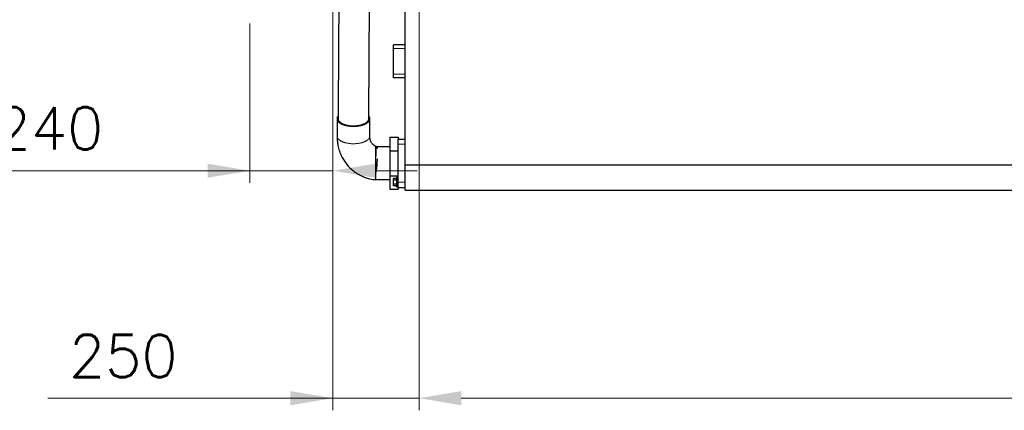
# Model space of a CAD drawing. Header units: inches. Extents: x 0 to 20790, y -12 to 14700.
# Tile 110 of 132: x 12502 to 15355, y 8471 to 9601. Entities that reach past the tile are written whole.
import ezdxf

# ---------------------------------------------------------------- set-up
doc = ezdxf.new("R2010")
doc.units = ezdxf.units.IN
doc.layers.add('1', color=7, linetype='Continuous', true_color=0xffffff)
doc.layers.add('254', color=7, linetype='Continuous', true_color=0xffffff)
doc.styles.add('latin_extended', font='simplex.shx')
doc.dimstyles.get("Standard").update_dxf_attribs({"dimtxt": 0.18, "dimasz": 0.18, "dimexe": 0.18, "dimexo": 0.0625, "dimgap": 0.09, "dimtad": 0, "dimtih": 1, "dimtoh": 1, "dimdec": 4, "dimzin": 0, "dimdsep": 46, "dimtxsty": 'Standard', "dimcen": 0.09, "dimadec": 0, "dimazin": 0, "dimtfac": 1, "dimtdec": 4, "dimtofl": 0, "dimtmove": 0, "dimatfit": 3, "dimfxl": 1, "dimtolj": 1, "dimtzin": 0, "dimarcsym": 0})

# ---------------------------------------------------------------- blocks, each defined once
blk = doc.blocks.new('_U2')
at = {"layer": '254', "color": 3, "linetype": 'Continuous', "lineweight": 13, "transparency": 16777216}
for p, q in [((13409.3, 10225.7), (13409.3, 8470.6)), ((13659.3, 9725.7), (13659.3, 8470.6)), ((13409.3, 8505.6), (12583.9, 8505.6)), ((13286.8, 8505.6), (13164.3, 8505.6)), ((13659.3, 8505.6), (13409.3, 8505.6)), ((13781.8, 8505.6), (13904.3, 8505.6))]:
    blk.add_line(p, q, dxfattribs=at)
at = {"layer": '254', "color": 3, "transparency": 16777216}
for points in [[(13286.8, 8485.1), (13286.8, 8526), (13409.3, 8505.6)], [(13781.8, 8526), (13781.8, 8485.1), (13659.3, 8505.6)]]:
    blk.add_solid(points, dxfattribs=at)
at = {"layer": 'Defpoints', "color": 0, "transparency": 16777216}
for p in [(13409.3, 10260.7), (13659.3, 9760.7), (13409.3, 8505.6)]:
    blk.add_point(p, dxfattribs=at)
at = {"layer": '254', "color": 2, "lineweight": 13, "transparency": 16777216, "insert": (12645.1, 8689.3), "char_height": 122.5, "attachment_point": 1, "style": 'latin_extended'}
blk.add_mtext('\\A1;250', dxfattribs=at)
blk = doc.blocks.new('_U4')
at = {"layer": '254', "color": 3, "linetype": 'Continuous', "lineweight": 13, "transparency": 16777216}
for p, q in [((13659.3, 9725.7), (13659.3, 8470.6)), ((18309.3, 9725.7), (18309.3, 8470.6)), ((18186.8, 8505.6), (13781.8, 8505.6))]:
    blk.add_line(p, q, dxfattribs=at)
at = {"layer": '254', "color": 3, "transparency": 16777216}
for points in [[(13781.8, 8526), (13781.8, 8485.1), (13659.3, 8505.6)], [(18186.8, 8485.1), (18186.8, 8526), (18309.3, 8505.6)]]:
    blk.add_solid(points, dxfattribs=at)
at = {"layer": 'Defpoints', "color": 0, "transparency": 16777216}
for p in [(13659.3, 9760.7), (18309.3, 9760.7), (13659.3, 8505.6)]:
    blk.add_point(p, dxfattribs=at)
at = {"layer": '254', "color": 2, "lineweight": 13, "transparency": 16777216, "insert": (15768.5, 8689.3), "char_height": 122.5, "attachment_point": 1, "style": 'latin_extended'}
blk.add_mtext('\\A1;4650', dxfattribs=at)
blk = doc.blocks.new('_U8')
at = {"layer": '254', "color": 3, "linetype": 'Continuous', "lineweight": 13, "transparency": 16777216}
for p, q in [((13169.3, 9589.7), (13169.3, 9128.9)), ((13409.3, 9589.7), (13409.3, 9128.9)), ((13169.3, 9163.9), (11853.9, 9163.9)), ((13046.8, 9163.9), (12924.3, 9163.9)), ((13409.3, 9163.9), (13169.3, 9163.9)), ((13531.8, 9163.9), (13654.3, 9163.9))]:
    blk.add_line(p, q, dxfattribs=at)
at = {"layer": '254', "color": 3, "transparency": 16777216}
for points in [[(13046.8, 9143.5), (13046.8, 9184.3), (13169.3, 9163.9)], [(13531.8, 9184.3), (13531.8, 9143.5), (13409.3, 9163.9)]]:
    blk.add_solid(points, dxfattribs=at)
at = {"layer": 'Defpoints', "color": 0, "transparency": 16777216}
for p in [(13169.3, 9624.7), (13409.3, 9624.7), (13169.3, 9163.9)]:
    blk.add_point(p, dxfattribs=at)
at = {"layer": '254', "color": 2, "lineweight": 13, "transparency": 16777216, "insert": (11915.1, 9347.7), "char_height": 122.5, "attachment_point": 1, "style": 'latin_extended'}
blk.add_mtext('\\A1;\\C31;{\\H1.00x;\\Fsimplex.shx;90 -\\Fsimplex.shx;}\\C2; 240 ', dxfattribs=at)

msp = doc.modelspace()

# ---------------------------------------------------------------- linework, layer by layer
at = {"layer": '1', "color": 2, "linetype": 'Continuous', "lineweight": 25}
for p, q in [((13619.302, 9181.123), (13619.302, 9715.691)), ((13585.302, 9518.191), (13585.302, 9528.191)), ((13619.302, 9528.191), (13585.302, 9528.191)), ((13585.302, 9443.191), (13585.302, 9518.191)), ((13585.302, 9433.191), (13585.302, 9443.191)), ((13619.302, 9433.191), (13585.302, 9433.191)), ((13574.302, 9260.691), (13599.302, 9260.691)), ((13574.302, 9260.691), (13574.302, 9221.955)), ((13599.302, 9260.691), (13599.302, 9255.691)), ((13599.302, 9255.691), (13619.302, 9255.691)), ((13599.302, 9240.691), (13599.302, 9255.691)), ((13574.302, 9221.955), (13574.302, 9149.425)), ((13574.302, 9221.955), (13599.302, 9221.955)), ((13599.302, 9130.691), (13599.302, 9240.691)), ((13619.302, 9107.691), (13619.302, 9181.123)), ((13619.302, 9181.123), (18309.302, 9181.123)), ((13574.302, 9149.425), (13599.302, 9149.425)), ((13574.302, 9149.425), (13574.302, 9110.691)), ((13585.803, 9136.166), (13585.803, 9141.641)), ((13593.803, 9141.641), (13585.803, 9141.641)), ((13585.803, 9125.216), (13585.803, 9136.166)), ((13593.803, 9136.166), (13585.803, 9136.166)), ((13599.302, 9144.191), (13593.803, 9144.191)), ((13593.803, 9144.191), (13593.803, 9130.691)), ((13593.803, 9130.691), (13593.803, 9117.191)), ((13599.302, 9115.691), (13599.302, 9130.691)), ((13574.302, 9110.691), (13599.302, 9110.691)), ((13585.803, 9119.741), (13585.803, 9125.216)), ((13593.803, 9125.216), (13585.803, 9125.216)), ((13593.803, 9119.741), (13585.803, 9119.741)), ((13593.803, 9117.191), (13599.302, 9117.191)), ((13599.302, 9115.691), (13599.302, 9110.691)), ((13599.302, 9115.691), (13619.302, 9115.691)), ((13619.302, 9107.691), (18309.302, 9107.691))]:
    msp.add_line(p, q, dxfattribs=at)
at = {"layer": '1', "color": 110, "linetype": 'Continuous', "lineweight": 13}
for p, q in [((13619.302, 9518.191), (13585.302, 9518.191)), ((13619.302, 9443.191), (13585.302, 9443.191)), ((13599.302, 9240.691), (13619.302, 9240.691)), ((13599.302, 9130.691), (13619.302, 9130.691))]:
    msp.add_line(p, q, dxfattribs=at)
at = {"layer": '1', "color": 2, "linetype": 'Continuous', "lineweight": 25}
for major_axis, ratio, start_param, end_param in [((-47.5, 0), 0.46953658, 5.94075171, 6.28318531), ((-47.5, 0), 0.46953658, 0, 1.57079633), ((44.499, -0.276), 0.47536218, 3.14178429, 3.83337646), ((-47.5, 0), 0.46953658, 1.57079633, 3.4437746)]:
    msp.add_ellipse((13469.302, 9314.689), major_axis=major_axis, ratio=ratio, start_param=start_param, end_param=end_param, dxfattribs=at)
for points, knots in [([(13427.759, 9792.226), (13427.734, 9788.128), (13427.415, 9736.67), (13426.43, 9577.578), (13425.47, 9422.584), (13424.803, 9314.949)], [0, 0, 0, 0, 0.02576077, 0.32344498, 1, 1, 1, 1]), ([(13513.802, 9314.428), (13514.468, 9422.063), (13515.41, 9574.149), (13516.352, 9726.235), (13516.628, 9770.686)], [0, 0, 0, 0, 0.70772534, 1, 1, 1, 1]), ([(13421.803, 9314.737), (13421.803, 9306.347), (13421.803, 9295.861), (13421.803, 9283.276), (13421.803, 9276.984), (13421.803, 9270.682), (13421.803, 9266.477), (13421.803, 9264.369)], [0, 0, 0, 0, 0.4996909, 0.62461313, 0.74953656, 0.87445955, 1, 1, 1, 1]), ([(13434.95, 9301.407), (13435.417, 9301.141), (13436.375, 9300.621), (13437.884, 9299.88), (13439.462, 9299.177), (13441.11, 9298.511), (13442.828, 9297.884), (13444.02, 9297.491), (13444.931, 9297.205), (13445.391, 9297.065), (13445.858, 9296.929), (13446.171, 9296.839), (13446.328, 9296.794), (13447.116, 9296.573), (13448.39, 9296.235), (13450.341, 9295.777), (13452.331, 9295.364), (13454.36, 9294.998), (13456.428, 9294.679), (13457.833, 9294.497), (13458.897, 9294.372), (13459.431, 9294.313), (13459.969, 9294.258), (13460.329, 9294.223), (13461.228, 9294.137), (13462.849, 9294.006), (13465.014, 9293.883), (13467.183, 9293.809), (13469.356, 9293.785), (13471.533, 9293.812), (13472.987, 9293.863), (13474.079, 9293.914), (13474.443, 9293.933), (13474.989, 9293.965), (13475.172, 9293.976), (13475.535, 9293.999), (13476.443, 9294.061), (13478.061, 9294.194), (13480.187, 9294.42), (13482.282, 9294.693), (13484.345, 9295.015), (13486.377, 9295.384), (13487.711, 9295.662), (13488.703, 9295.883), (13489.033, 9295.958), (13489.689, 9296.114), (13490.014, 9296.194), (13490.982, 9296.437), (13492.25, 9296.776), (13494.089, 9297.325), (13495.865, 9297.913), (13497.578, 9298.542), (13499.227, 9299.212), (13500.284, 9299.685), (13500.931, 9299.989), (13501.06, 9300.05), (13501.316, 9300.174), (13501.443, 9300.236), (13501.822, 9300.424), (13502.071, 9300.55), (13502.807, 9300.932), (13503.758, 9301.451), (13505.095, 9302.258), (13506.345, 9303.093), (13507.506, 9303.957), (13508.58, 9304.848), (13509.236, 9305.461), (13509.627, 9305.85), (13509.705, 9305.929), (13509.857, 9306.086), (13510.083, 9306.321), (13510.299, 9306.558), (13510.717, 9307.034), (13511.239, 9307.673), (13511.919, 9308.644), (13512.497, 9309.628), (13512.972, 9310.625), (13513.343, 9311.634), (13513.522, 9312.316), (13513.611, 9312.745), (13513.627, 9312.831), (13513.659, 9313.002), (13513.702, 9313.26), (13513.735, 9313.517), (13513.784, 9314), (13513.801, 9314.312), (13513.803, 9314.623)], [0, 0, 0, 0, 0.02003566, 0.04007133, 0.06010699, 0.08014265, 0.10017832, 0.12021398, 0.12021398, 0.13023181, 0.13524073, 0.13524073, 0.14024964, 0.14024964, 0.16028531, 0.18032097, 0.20035663, 0.2203923, 0.24042796, 0.26046363, 0.26046363, 0.27048146, 0.27549037, 0.27549037, 0.28049929, 0.30053495, 0.32057062, 0.34060628, 0.36064194, 0.38067761, 0.40071327, 0.40071327, 0.4107311, 0.4107311, 0.41574002, 0.41574002, 0.42074893, 0.4407846, 0.46082026, 0.48085592, 0.50089159, 0.52092725, 0.54096291, 0.54096291, 0.55098075, 0.55098075, 0.56099858, 0.56099858, 0.58103424, 0.6010699, 0.62110557, 0.64114123, 0.66117689, 0.68121256, 0.68121256, 0.68622147, 0.68622147, 0.69123039, 0.69123039, 0.70124822, 0.70124822, 0.72128389, 0.74131955, 0.76135521, 0.78139088, 0.80142654, 0.8214622, 0.8214622, 0.82647112, 0.82647112, 0.83148003, 0.84149787, 0.84149787, 0.86153353, 0.88156919, 0.90160486, 0.92164052, 0.94167618, 0.96171185, 0.96171185, 0.96672076, 0.96672076, 0.97172968, 0.98174751, 0.98174751, 1, 1, 1, 1]), ([(13516.802, 9264.319), (13516.802, 9268.513), (13516.802, 9276.9), (13516.802, 9293.674), (13516.802, 9306.254), (13516.802, 9314.64)], [0, 0, 0, 0, 0.25004606, 0.50003072, 1, 1, 1, 1]), ([(13421.803, 9264.369), (13421.8, 9262.143), (13421.903, 9257.749), (13422.431, 9250.05), (13423.82, 9239.21), (13427.05, 9225.076), (13432.724, 9209.829), (13441.367, 9193.446), (13452.489, 9178.684), (13465.362, 9166.459), (13476.027, 9158.492), (13484.787, 9153.086), (13493.424, 9148.549), (13503.692, 9144.108), (13514.588, 9140.693), (13525.109, 9138.634), (13531.213, 9138.227), (13534.296, 9138.191)], [0, 0, 0, 0, 0.03887748, 0.07620718, 0.13164412, 0.22181606, 0.31196503, 0.39006323, 0.51373504, 0.60259237, 0.67154163, 0.72621001, 0.76783701, 0.82864558, 0.90320155, 0.95176296, 1, 1, 1, 1]), ([(13535.086, 9234.025), (13535.04, 9234.043), (13534.454, 9234.276), (13533.542, 9234.719), (13531.684, 9235.746), (13530.661, 9236.397), (13528.039, 9238.251), (13525.794, 9240.128), (13523.126, 9242.867), (13520.32, 9246.703), (13518.337, 9251.303), (13517.058, 9257.529), (13516.751, 9261.742), (13516.802, 9264.319)], [0, 0, 0, 0, 0.00333379, 0.0427843, 0.07888803, 0.20685537, 0.25584343, 0.3201821, 0.40437275, 0.51008612, 0.66920792, 0.80118926, 1, 1, 1, 1]), ([(13538.558, 9232.793), (13538.558, 9232.793), (13538.32, 9232.873), (13537.762, 9233.057), (13536.815, 9233.372), (13535.885, 9233.702), (13535.328, 9233.925), (13535.086, 9234.025)], [0, 0, 0, 0, 0.00032765, 0.26687024, 0.547499, 0.80323877, 1, 1, 1, 1]), ([(13574.302, 9233.191), (13568.589, 9233.195), (13559.292, 9233.186), (13548.839, 9233.194), (13543.904, 9233.162), (13542.203, 9233.145), (13541.216, 9233.147), (13540.376, 9233.161), (13539.719, 9233.181), (13539.248, 9233.194), (13538.124, 9233.162), (13537.851, 9232.014), (13537.769, 9229.324), (13537.751, 9227.97)], [0, 0, 0, 0, 0.29184243, 0.47775524, 0.53169169, 0.55080808, 0.56693466, 0.58140866, 0.59604607, 0.61263155, 0.63245478, 0.84868968, 1, 1, 1, 1]), ([(13537.771, 9198.847), (13537.766, 9198.458), (13537.669, 9192.196), (13537.164, 9182.085), (13535.982, 9170.957), (13535.283, 9166.09), (13535.01, 9164.36)], [0, 0, 0, 0, 0.03404462, 0.54670462, 0.83549785, 1, 1, 1, 1]), ([(13534.296, 9138.191), (13537.631, 9138.191), (13544.3, 9138.191), (13557.636, 9138.191), (13567.636, 9138.191), (13574.302, 9138.191)], [0, 0, 0, 0, 0.25012896, 0.50008617, 1, 1, 1, 1])]:
    msp.add_open_spline(points, degree=3, knots=knots, dxfattribs=at)
at = {"layer": '1', "color": 110, "linetype": 'Continuous', "lineweight": 13}
msp.add_rational_spline([(13421.803, 9264.368), (13421.782, 9258.633), (13425.915, 9252.826), (13434.412, 9248.429), (13457.175, 9241.391), (13480.423, 9238.924), (13499.714, 9245.502), (13512.436, 9254.562), (13515.286, 9257.554), (13516.789, 9260.893), (13516.802, 9264.318)], [0.997393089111, 0.991080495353, 0.994000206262, 1.01661171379, 1.01661171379, 0.958470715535, 1.01661171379, 1.01661171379, 1.00838103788, 1.00121006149, 0.997398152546], degree=4, knots=[0, 0, 0, 0, 0, 0.31183199, 0.31183199, 0.31183199, 0.81186324, 0.81186324, 0.81186324, 1, 1, 1, 1, 1], dxfattribs=at)
at = {"layer": '1', "color": 2, "linetype": 'Continuous', "lineweight": 25}
msp.add_rational_spline([(13534.296, 9138.191), (13534.288, 9138.177), (13534.283, 9143.034), (13534.281, 9153.29), (13534.282, 9178.215), (13534.288, 9201.855), (13534.303, 9219.744), (13534.325, 9235.514), (13534.339, 9238.576), (13534.343, 9222.821), (13534.342, 9207.994)], [1.00014870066, 0.990807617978, 0.989648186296, 1.01661171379, 1.01661171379, 0.958470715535, 1.01661171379, 1.01661171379, 0.958470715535, 1.01661171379, 1.01661171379], degree=4, knots=[0, 0, 0, 0, 0, 0.2540097, 0.2540097, 0.2540097, 0.62700485, 0.62700485, 0.62700485, 1, 1, 1, 1, 1], dxfattribs=at)
msp.add_open_spline([(13535.01, 9164.36), (13534.69, 9162.124), (13534.325, 9160.135)], degree=2, dxfattribs=at)

# ---------------------------------------------------------------- dimensions: what is measured, and where the dimension line sits
at = {"layer": '254', "color": 2, "linetype": 'Continuous', "lineweight": 13}
for base, p1, p2, picture, middle in [((13409.302, 8505.565), (13659.302, 9760.691), (13409.302, 10260.691), '_U2', (12802.636, 8505.565)), ((13659.302, 8505.565), (18309.302, 9760.691), (13659.302, 9760.691), '_U4', (15984.302, 8505.565))]:
    dim = msp.add_linear_dim(base=base, p1=p1, p2=p2, dimstyle='Standard', override={"dimscale": 35, "dimtxt": 3.5, "dimasz": 3.5, "dimexe": 1, "dimexo": 1, "dimgap": 1.75, "dimtad": 1, "dimtih": 1, "dimtoh": 0, "dimdec": 2, "dimlfac": 1, "dimzin": 8, "dimdsep": 46, "dimlunit": 2, "dimtxsty": 'latin_extended', "dimsah": 1, "dimse1": 0, "dimse2": 0, "dimsd1": 0, "dimsd2": 0, "dimclrd": 3, "dimclre": 3, "dimclrt": 2, "dimtol": 0, "dimtm": -0.1, "dimtfac": 0.714286, "dimtdec": 3, "dimtofl": 1, "dimtmove": 0, "dimtzin": 8, "dimlwd": 13, "dimlwe": 13}, dxfattribs=at)
    dim.commit()
    dim.dimension.update_dxf_attribs({"geometry": picture, "text_midpoint": middle, "dimtype": 160})
dim = msp.add_linear_dim(base=(13169.302, 9163.926), p1=(13409.302, 9624.691), p2=(13169.302, 9624.691), text='\\C31;{\\H1.00x;\\Fsimplex.shx;90 -\\Fsimplex.shx;}\\C2; <> ', dimstyle='Standard', override={"dimscale": 35, "dimtxt": 3.5, "dimasz": 3.5, "dimexe": 1, "dimexo": 1, "dimgap": 1.75, "dimtad": 1, "dimtih": 1, "dimtoh": 0, "dimdec": 2, "dimlfac": 1, "dimzin": 8, "dimdsep": 46, "dimlunit": 2, "dimtxsty": 'latin_extended', "dimsah": 1, "dimse1": 0, "dimse2": 0, "dimsd1": 0, "dimsd2": 0, "dimclrd": 3, "dimclre": 3, "dimclrt": 2, "dimtol": 0, "dimtm": -0.1, "dimtfac": 0.714286, "dimtdec": 3, "dimtofl": 1, "dimtmove": 0, "dimtzin": 8, "dimlwd": 13, "dimlwe": 13}, dxfattribs=at)
dim.commit()
dim.dimension.update_dxf_attribs({"geometry": '_U8', "text_midpoint": (12375.969, 9163.926), "dimtype": 160})

doc.saveas('drawing.dxf')
